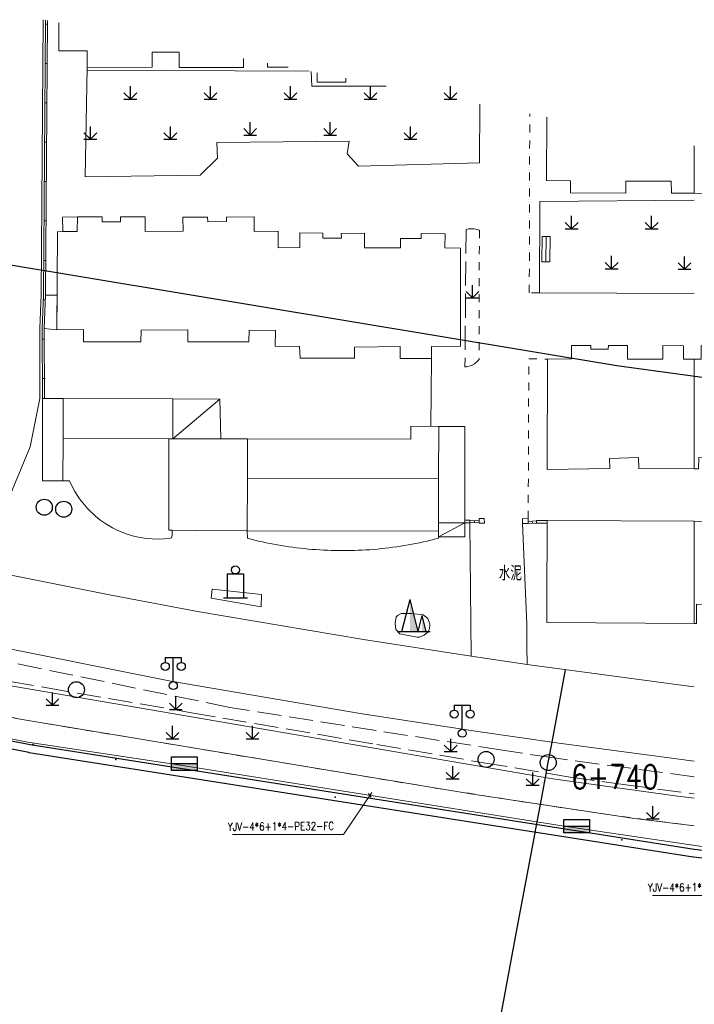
# Model space of a CAD drawing. Extents: x 39508475 to 39522402, y 3783947 to 3795549.
# Tile 132 of 256: x 39515666 to 39515750, y 3794032 to 3794155. Entities that reach past the tile are written whole.
import ezdxf
from ezdxf.enums import TextEntityAlignment as Align

# ---------------------------------------------------------------- set-up
doc = ezdxf.new("R2010")
doc.units = 0
doc.header["$PDSIZE"] = 0.2
doc.linetypes.add('X0', pattern=[4, 3, -1])
doc.linetypes.add('X6', pattern=[2, 1, -1])
doc.layers.get('0').update_dxf_attribs({"linetype": 'CONTINUOUS'})
for name, color, linetype in [('DLSS', 4, 'CONTINUOUS'), ('JCDL_DMX_F', 30, 'CONTINUOUS'), ('JCDL_JMDD_F', 231, 'CONTINUOUS'), ('JCDL_JMDX_F', 231, 'CONTINUOUS'), ('JCDL_JT_ZJ', 100, 'CONTINUOUS'), ('JCDL_JTD_F', 100, 'CONTINUOUS'), ('JMD', 6, 'CONTINUOUS'), ('SXSS', 5, 'CONTINUOUS'), ('ZBTZ', 3, 'CONTINUOUS'), ('zdh', 7, 'CONTINUOUS'), ('拆迁面积', 10, 'CONTINUOUS'), ('断面线', 2, 'CONTINUOUS')]:
    doc.layers.add(name, color=color, linetype=linetype)
for name, color, linetype, lineweight in [('JCDL_JMDX', 1, 'CONTINUOUS', 0), ('JCDL_ZBX', 3, 'CONTINUOUS', 0), ('JCDL_ZBX_F', 7, 'CONTINUOUS', 0), ('TEXTL_ZJ', 7, 'CONTINUOUS', 0), ('道路照明-管道', 40, 'CONTINUOUS', 18)]:
    doc.layers.add(name, color=color, linetype=linetype, lineweight=lineweight)
doc.styles.add('HZ', font='rs', dxfattribs={"width": 0.8, "bigfont": 'hztxt'})
doc.linetypes.add('FENCELINE2', pattern='A,6.35,-2.54,[132,ltypeshp.shx,S=2.54,R=0,X=-2.54,Y=0],-2.54,25.4', length=36.83)
doc.linetypes.add('X19', pattern='A,4.5,[145,symbolx.shx,S=1,R=0,X=0,Y=1],4.5,-0.5,[146,symbolx.shx,S=1,R=0,X=0,Y=0],-0.5', length=10)
doc.linetypes.add('X35', pattern='A,2,[150,AAA.SHX,S=1,R=0,X=0,Y=1],2,[177,AAA.SHX,S=1,R=0,X=0,Y=0.8],1e-09', length=4)
doc.linetypes.add('X4', pattern='A,0,-1e-09,[149,symbolx.shx,S=0.15,R=0,X=0,Y=0],-1.6', length=1.6)
doc.linetypes.add('ZIGZAG', pattern='A,0.00254,-5.08,[131,ltypeshp.shx,S=5.08,R=0,X=-5.08,Y=0],-10.16,[131,ltypeshp.shx,S=5.08,R=180,X=5.08,Y=0],-5.08', length=20.32254)

# ---------------------------------------------------------------- blocks, each defined once
blk = doc.blocks.new('5820000')
at = {"color": 0, "linetype": 'Continuous'}
blk.add_circle((0, 0), 1, dxfattribs=at)
blk = doc.blocks.new('9530003')
at = {"color": 0}
for p, q in [((0, 0), (0, 1.6)), ((-0.8, 0), (0.8, 0))]:
    blk.add_line(p, q, dxfattribs=at)
at = {"color": 0, "linetype": 'Continuous'}
for points in [[(0, 0), (-0.8, 0.8)], [(0, 0), (0.8, 0.8)]]:
    blk.add_lwpolyline(points, dxfattribs=at)
blk = doc.blocks.new('3521000')
at = {"color": 0}
for p, q in [((-1, 3.5), (1, 3.5)), ((0, 0.5), (0, 3.5))]:
    blk.add_line(p, q, dxfattribs=at)
at = {"color": 0, "linetype": 'Continuous', "flags": 128}
for points in [[(-1, 3.5), (-1, 2.9)], [(1, 3.5), (1, 2.9)]]:
    blk.add_lwpolyline(points, dxfattribs=at)
at = {"color": 0}
for centre in [(-1, 2.4), (1, 2.4), (0, 0)]:
    blk.add_circle(centre, 0.5, dxfattribs=at)
blk = doc.blocks.new('3613000')
at = {"color": 0}
for p, q in [((-1, 3), (1, 3)), ((-1, 0), (-1, 3)), ((1, 3), (1, 0)), ((-1.5, 0), (1.5, 0))]:
    blk.add_line(p, q, dxfattribs=at)
blk.add_circle((0, 3.5), 0.5, dxfattribs=at)
blk = doc.blocks.new('3540000')
at = {"color": 0}
for p, q in [((-1.5, 0), (-0.5, 4)), ((0.5, 0), (-0.5, 4)), ((0.5, 0), (1, 2)), ((1.5, 0), (1, 2)), ((-2, 0), (2, 0))]:
    blk.add_line(p, q, dxfattribs=at)
for points in [[(-0.5, 4), (0.5, 0), (-0.5, 0)], [(1, 2), (1.5, 0), (1, 0)]]:
    blk.add_solid(points, dxfattribs=at)
blk = doc.blocks.new('控制箱')
at = {"layer": '拆迁面积', "ltscale": 0.1}
blk.add_hatch(color=3, dxfattribs=at).paths.add_polyline_path([(39516847.8, 3790949.3), (39516847.8, 3790957.8), (39516815.7, 3790957.8), (39516815.7, 3790949.3)])
at = {"layer": '拆迁面积', "color": 3, "ltscale": 0.1}
blk.add_line((39516815.7, 3790957.8), (39516847.8, 3790957.8), dxfattribs=at)
blk.add_lwpolyline([(39516815.7, 3790966.3), (39516847.8, 3790966.3), (39516847.8, 3790949.3), (39516815.7, 3790949.3)], close=True, dxfattribs=at)

msp = doc.modelspace()

# ---------------------------------------------------------------- linework, layer by layer
at = {"linetype": 'Continuous', "flags": 128}
msp.add_lwpolyline([(39515581.71128, 3794138.44725), (39515608.5633, 3794132.0541), (39515624.18878, 3794132.70418), (39515663.58201, 3794124.34494), (39515740.33168, 3794111.60509), (39515847.91239, 3794096.93081), (39515860.36815, 3794099.11886), (39515941.3925, 3794093.73628), (39516021.36458, 3794088.37021), (39516061.28266, 3794085.73434), (39516141.43614, 3794080.4954), (39516181.64563, 3794077.73229), (39516221.74983, 3794074.77025), (39516254.8323, 3794070.85415), (39516262.23812, 3794071.55435), (39516342.04453, 3794063.96939), (39516394.30789, 3794055.60703)], dxfattribs=at)
at = {"layer": 'DLSS', "linetype": 'Continuous', "lineweight": 20}
for points in [[(39515668.66144, 3794154.80296), (39515668.41305, 3794120.42879), (39515668.22597, 3794116.24503), (39515668.265, 3794107.48566), (39515667.043, 3794101.46), (39515661.564, 3794088.419), (39515660.864, 3794086.159)], [(39515750, 3794062.18478), (39515733.067, 3794064.44401), (39515722.66999, 3794065.95199), (39515708.50001, 3794068.125), (39515684.594, 3794072.178), (39515660.458, 3794077.008), (39515586.17501, 3794092.66799)], [(39515660.864, 3794086.159), (39515677.155, 3794082.927), (39515687.949, 3794080.893), (39515708.697, 3794077.385), (39515722.122, 3794075.31901), (39515721.94098, 3794091.97701)], [(39515728.533, 3794091.89151), (39515729.094, 3794079.31), (39515729.079, 3794076.559), (39515729.11701, 3794074.256), (39515749.31852, 3794071.5594), (39515750, 3794071.47208)]]:
    msp.add_lwpolyline(points, dxfattribs=at)
at = {"layer": 'DLSS', "linetype": 'X6', "lineweight": 0}
for points in [[(39515730.6531, 3794120.69921), (39515729.38521, 3794120.70483), (39515729.44429, 3794143.03714)], [(39515723.148, 3794128.518), (39515723.135, 3794112.40101), (39515723.00317, 3794112.23818), (39515722.9244, 3794112.15379), (39515722.5362, 3794111.83079), (39515722.16289, 3794111.62564), (39515721.56122, 3794111.44922), (39515721.353, 3794111.426)], [(39515729.25, 3794092.477), (39515729.32429, 3794112.44478), (39515731.64801, 3794112.41199)], [(39515595.51, 3794082.51701), (39515636.04697, 3794073.72822), (39515663.14791, 3794067.9865), (39515665.07234, 3794067.58251), (39515667.03378, 3794067.22548), (39515671.99291, 3794066.40337), (39515684.88662, 3794064.2659), (39515704.72311, 3794060.97748), (39515717.61683, 3794058.84001), (39515728.54987, 3794057.12432), (39515739.00262, 3794055.55403), (39515745.41975, 3794054.6831), (39515750, 3794054.12903)]]:
    msp.add_lwpolyline(points, dxfattribs=at)
at = {"layer": 'JCDL_DMX_F', "color": 3, "linetype": 'X35', "lineweight": 0}
for points in [[(39515750, 3794057.58225), (39515747.88, 3794057.823), (39515732.34501, 3794059.987), (39515663.413, 3794071.798), (39515596.276, 3794085.819)], [(39515750, 3794054.12903), (39515742.238, 3794055.06799), (39515722.32799, 3794058.05901), (39515665.794, 3794067.43101), (39515643.663, 3794072.077), (39515595.51, 3794082.51701)]]:
    msp.add_lwpolyline(points, dxfattribs=at)
at = {"layer": 'JCDL_JMDX', "color": 6, "linetype": 'Continuous', "lineweight": 0}
for points in [[(39515668.96103, 3794154.74497), (39515668.71299, 3794120.421), (39515668.52599, 3794116.239), (39515668.565, 3794107.48701)], [(39515684.85, 3794102.456), (39515690.748, 3794107.411)], [(39515718.02743, 3794090.22132), (39515721.35398, 3794091.979)], [(39515721.94098, 3794091.97701), (39515723.12279, 3794092.00592)], [(39515729.23897, 3794091.87851), (39515730.3003, 3794091.93991)]]:
    msp.add_lwpolyline(points, dxfattribs=at)
at = {"layer": 'JCDL_JMDX', "color": 6, "linetype": 'X19', "lineweight": 0}
msp.add_lwpolyline([(39515717.09694, 3794103.99598), (39515717.15801, 3794112.505)], dxfattribs=at)
at = {"layer": 'JCDL_JMDX', "color": 6, "linetype": 'X0', "lineweight": 0}
msp.add_lwpolyline([(39515731.57757, 3794079.51665), (39515731.58399, 3794081.892)], dxfattribs=at)
at = {"layer": 'JCDL_JMDX_F', "linetype": 'Continuous', "lineweight": 0}
for points in [[(39515669.21069, 3794154.69664), (39515668.96295, 3794120.41451), (39515668.77602, 3794116.23397), (39515668.815, 3794107.48593)], [(39515668.95752, 3794154.25987), (39515669.20752, 3794154.25806)], [(39515668.92197, 3794149.34022), (39515669.17197, 3794149.33841)], [(39515668.88642, 3794144.42057), (39515669.13642, 3794144.41876)], [(39515668.85087, 3794139.50092), (39515669.10086, 3794139.49911)], [(39515668.81532, 3794134.58127), (39515669.06531, 3794134.57946)], [(39515668.77977, 3794129.66162), (39515669.02976, 3794129.65981)], [(39515730.936, 3794124.576), (39515730.993, 3794127.73899)], [(39515730.993, 3794127.73899), (39515731.99283, 3794127.72098)], [(39515731.49292, 3794127.72999), (39515731.43592, 3794124.56699)], [(39515731.99283, 3794127.72098), (39515731.93584, 3794124.55798)], [(39515668.74422, 3794124.74196), (39515668.99421, 3794124.74016)], [(39515730.936, 3794124.576), (39515731.93584, 3794124.55798)], [(39515668.68625, 3794119.8229), (39515668.936, 3794119.81173)], [(39515668.53193, 3794114.90671), (39515668.78193, 3794114.90783)], [(39515668.55386, 3794109.98698), (39515668.80385, 3794109.9881)], [(39515721.942, 3794092.277), (39515721.355, 3794092.279), (39515721.35398, 3794091.979), (39515721.94098, 3794091.97701), (39515721.942, 3794092.277)], [(39515721.94183, 3794092.2271), (39515723.11667, 3794092.25585)], [(39515722.53188, 3794091.99146), (39515722.52577, 3794092.24139)], [(39515723.11099, 3794092.488), (39515723.76501, 3794092.504), (39515723.77884, 3794091.93877), (39515723.12483, 3794091.92277), (39515723.11099, 3794092.488)], [(39515729.25, 3794092.477), (39515728.54402, 3794092.49), (39515728.533, 3794091.89151), (39515729.23897, 3794091.87851), (39515729.25, 3794092.477)], [(39515729.24359, 3794092.12919), (39515730.30164, 3794092.19041)], [(39515729.76963, 3794091.90921), (39515729.7552, 3794092.15879)], [(39515731.61199, 3794092.254), (39515730.30202, 3794092.26101), (39515730.3003, 3794091.93991), (39515731.61029, 3794091.93291), (39515731.61199, 3794092.254)]]:
    msp.add_lwpolyline(points, dxfattribs=at)
at = {"layer": 'JCDL_JMDX_F', "linetype": 'X4', "lineweight": 0}
msp.add_lwpolyline([(39515713.3835, 3794080.6189), (39515714.67548, 3794080.64175), (39515716.15039, 3794080.45891), (39515716.72206, 3794080.01323), (39515716.94788, 3794079.32334), (39515716.95532, 3794079.10769), (39515716.88836, 3794078.64664), (39515716.70236, 3794078.29714), (39515716.27085, 3794077.91046), (39515715.68309, 3794077.67993), (39515715.36317, 3794077.68737), (39515713.83798, 3794077.99225), (39515713.21302, 3794078.09636), (39515712.72198, 3794078.63921), (39515712.62526, 3794079.40514), (39515712.77406, 3794080.20081), (39515713.0047, 3794080.41646), (39515713.3835, 3794080.6189)], dxfattribs=at)
at = {"layer": 'JCDL_ZBX', "color": 114, "linetype": 'Continuous', "lineweight": 0, "true_color": 0x009944}
for points in [[(39515674.15801, 3794148.845), (39515673.904, 3794135.185), (39515688.286, 3794135.395), (39515690.42299, 3794137.51299), (39515690.33899, 3794139.449), (39515706.88499, 3794139.62901), (39515706.63747, 3794138.03227), (39515708.05699, 3794136.512), (39515723.161, 3794136.91901), (39515723.19388, 3794144.24704)], [(39515674.15134, 3794148.48687), (39515701.87606, 3794148.37356)], [(39515702.15292, 3794148.31997), (39515702.21617, 3794146.49088), (39515711.51032, 3794146.50864)], [(39515750, 3794132.26346), (39515730.70001, 3794132.096), (39515730.6531, 3794120.69921)], [(39515750, 3794120.61346), (39515730.6531, 3794120.69921)]]:
    msp.add_lwpolyline(points, dxfattribs=at)
at = {"layer": 'JCDL_ZBX', "color": 114, "linetype": 'X4', "lineweight": 0, "true_color": 0x009944}
for points in [[(39515689.774, 3794083.688), (39515695.938, 3794082.993), (39515695.894, 3794081.449), (39515689.648, 3794082.561), (39515689.774, 3794083.688)], [(39515729.11701, 3794074.256), (39515722.122, 3794075.31901)]]:
    msp.add_lwpolyline(points, dxfattribs=at)
at = {"layer": 'JCDL_ZBX_F', "color": 114, "linetype": 'X0', "lineweight": 0, "true_color": 0x009944}
for points in [[(39515723.148, 3794128.518), (39515722.68297, 3794128.64715), (39515722.44348, 3794128.6789), (39515722.239, 3794128.688), (39515721.77487, 3794128.67237), (39515721.48701, 3794128.58399), (39515721.353, 3794111.426)], [(39515596.419, 3794086.31701), (39515626.32814, 3794080.07072), (39515661.56785, 3794072.71119), (39515664.51136, 3794072.13403), (39515668.94673, 3794071.37407), (39515687.181, 3794068.24975), (39515710.34345, 3794064.28104), (39515723.64954, 3794062.00113), (39515734.50161, 3794060.20828), (39515741.43467, 3794059.24252), (39515750, 3794058.10228)], [(39515750, 3794060.23282), (39515732.47674, 3794062.59852), (39515726.04736, 3794063.5516), (39515698.38597, 3794067.89299), (39515691.96723, 3794068.91545), (39515652.29049, 3794077.0399)]]:
    msp.add_lwpolyline(points, dxfattribs=at)
at = {"layer": 'JMD', "color": 6, "linetype": 'Continuous', "lineweight": 0}
for points in [[(39515693.68781, 3794149.95857), (39515693.68299, 3794148.834), (39515685.66, 3794148.84199), (39515685.66191, 3794150.74964), (39515682.29, 3794150.753), (39515682.286, 3794148.864), (39515674.15801, 3794148.845), (39515674.15314, 3794150.92429), (39515670.609, 3794150.916), (39515670.61334, 3794154.42513)], [(39515699.25674, 3794148.88058), (39515696.693, 3794148.88099), (39515696.69308, 3794149.37684)], [(39515706.47118, 3794147.48408), (39515706.46301, 3794146.992), (39515702.90201, 3794146.98801), (39515702.89006, 3794148.17728)], [(39515750, 3794139.05814), (39515750, 3794133.12145), (39515747.153, 3794133.134), (39515747.12599, 3794134.619), (39515741.44801, 3794134.635), (39515741.426, 3794133.14701), (39515734.51701, 3794133.15801), (39515734.525, 3794134.656), (39515731.544, 3794134.718), (39515731.56658, 3794142.62632)], [(39515770.03929, 3794135.1791), (39515770.037, 3794134.598), (39515767.051, 3794134.57501), (39515767.03, 3794133.08701), (39515760, 3794133.118), (39515760.00639, 3794134.56858), (39515754.243, 3794134.594), (39515754.23642, 3794133.10277), (39515750, 3794133.12145), (39515750, 3794139.05814)], [(39515697.662, 3794114.034), (39515697.664, 3794115.97301), (39515694.396, 3794116.039), (39515694.36001, 3794114.565), (39515686.722, 3794114.553), (39515686.7268, 3794116.05728), (39515680.88516, 3794116.04311), (39515680.879, 3794114.57), (39515673.68901, 3794114.56699), (39515673.68837, 3794116.08838), (39515670.378, 3794116.08701), (39515670.432, 3794128.32), (39515671.10353, 3794128.33057), (39515672.90899, 3794128.359), (39515672.93899, 3794130.17301), (39515676.013, 3794130.17099), (39515676.01222, 3794129.56902), (39515678.33222, 3794129.56602), (39515678.333, 3794130.16201), (39515681.406, 3794130.164), (39515681.41601, 3794128.36001), (39515686.13175, 3794128.38614), (39515686.122, 3794130.14501), (39515689.21, 3794130.13201), (39515689.22499, 3794129.546), (39515691.56045, 3794129.60578), (39515691.547, 3794130.131), (39515695.032, 3794130.165), (39515695.01801, 3794128.333), (39515698.007, 3794128.37099), (39515698.03337, 3794126.29692), (39515700.714, 3794126.331), (39515700.71501, 3794128.16201), (39515703.609, 3794128.14701), (39515703.60578, 3794127.52502), (39515705.923, 3794127.51299), (39515705.897, 3794128.118), (39515708.8, 3794128.127), (39515708.80569, 3794126.29311), (39515713.288, 3794126.307), (39515713.293, 3794127.492), (39515715.892, 3794127.486), (39515715.897, 3794128.105), (39515718.86301, 3794128.065), (39515718.83912, 3794126.29453), (39515720.806, 3794126.26799), (39515720.77701, 3794114.009), (39515717.166, 3794113.985), (39515717.15801, 3794112.505), (39515713.27401, 3794112.49599), (39515713.254, 3794113.993), (39515707.5407, 3794113.90141), (39515707.563, 3794112.51099), (39515700.747, 3794112.52), (39515700.66799, 3794113.99), (39515697.662, 3794114.034)], [(39515671.075, 3794130.14301), (39515672.93899, 3794130.17301), (39515672.90899, 3794128.359), (39515671.10353, 3794128.33057), (39515671.075, 3794130.14301)], [(39515670.39705, 3794120.40349), (39515670.378, 3794116.08701), (39515668.77575, 3794116.22783), (39515668.96275, 3794120.40983), (39515670.39705, 3794120.40349)], [(39515737.063, 3794114.122), (39515737.06543, 3794113.63706), (39515739.251, 3794113.64801), (39515739.269, 3794114.095), (39515741.662, 3794114.101), (39515741.66627, 3794112.39698), (39515746.062, 3794112.408), (39515746.051, 3794114.097), (39515748.652, 3794114.08499), (39515748.64431, 3794112.41923), (39515750, 3794112.41298), (39515750, 3794098.71436), (39515743.067, 3794098.73201), (39515743.03, 3794100.10401), (39515739.40888, 3794100.00635), (39515739.443, 3794098.74099), (39515731.621, 3794098.641), (39515731.64801, 3794112.41199), (39515734.669, 3794112.42901), (39515734.664, 3794114.11), (39515737.063, 3794114.122)], [(39515753.53699, 3794114.082), (39515753.53509, 3794112.37238), (39515756.54, 3794112.36899), (39515756.56001, 3794114.051), (39515759.477, 3794114.07401), (39515759.48089, 3794113.58044), (39515761.708, 3794113.598), (39515761.70899, 3794114.05), (39515764.621, 3794114.05699), (39515764.62515, 3794112.33385), (39515768.015, 3794112.342), (39515768.00301, 3794100.048), (39515764.31937, 3794100.05159), (39515764.318, 3794098.63999), (39515756.81801, 3794098.703), (39515756.83, 3794100.08), (39515750.55039, 3794100.13472), (39515750.538, 3794098.71299), (39515750, 3794098.71436), (39515750, 3794112.41298), (39515750.862, 3794112.409), (39515750.865, 3794114.08499), (39515753.53699, 3794114.082)], [(39515668.565, 3794107.48701), (39515671.16326, 3794107.47582), (39515671.14181, 3794102.49496), (39515671.11898, 3794097.19202), (39515668.56899, 3794097.20301), (39515668.565, 3794107.48701)], [(39515671.14181, 3794102.49496), (39515671.16326, 3794107.47582), (39515684.862, 3794107.437), (39515684.85, 3794102.456), (39515684.37, 3794102.438), (39515671.14181, 3794102.49496)], [(39515690.748, 3794107.411), (39515690.85299, 3794102.451), (39515687.78802, 3794102.45356), (39515684.85, 3794102.456), (39515684.862, 3794107.437), (39515690.748, 3794107.411)], [(39515694.16954, 3794097.53491), (39515694.17892, 3794102.44464), (39515714.58393, 3794102.40568), (39515714.587, 3794104.01399), (39515718.06999, 3794103.989), (39515718.04801, 3794097.507), (39515694.16954, 3794097.53491)], [(39515718.06999, 3794103.989), (39515721.322, 3794104.01199), (39515721.355, 3794092.279), (39515721.35398, 3794091.979), (39515718.06301, 3794091.974), (39515718.04801, 3794097.507), (39515718.06999, 3794103.989)], [(39515684.37, 3794102.438), (39515684.35667, 3794091.03298), (39515684.79491, 3794091.02901), (39515684.76021, 3794090.3923), (39515684.69855, 3794090.07323), (39515684.57742, 3794090.03576), (39515683.7626, 3794089.9526), (39515683.0241, 3794089.92613), (39515682.28537, 3794089.94525), (39515681.54922, 3794090.00987), (39515680.81846, 3794090.11975), (39515680.09586, 3794090.27448), (39515679.14992, 3794090.54947), (39515678.00433, 3794091.00099), (39515677.31591, 3794091.34143), (39515676.49123, 3794091.82529), (39515675.88201, 3794092.24355), (39515675.29974, 3794092.69857), (39515674.22478, 3794093.71185), (39515673.21933, 3794094.93855), (39515672.60952, 3794095.88068), (39515672.14942, 3794096.75182), (39515671.94701, 3794097.20101), (39515671.11898, 3794097.19202), (39515671.14181, 3794102.49496), (39515684.37, 3794102.438)], [(39515687.78802, 3794102.45356), (39515690.85299, 3794102.451), (39515694.17892, 3794102.44464), (39515694.16954, 3794097.53491), (39515694.15695, 3794090.94411), (39515687.77462, 3794091.00199), (39515684.79491, 3794091.02901), (39515684.35667, 3794091.03298), (39515684.37, 3794102.438), (39515684.85, 3794102.456), (39515687.78802, 3794102.45356)], [(39515694.15695, 3794090.94411), (39515694.16954, 3794097.53491), (39515718.04801, 3794097.507), (39515718.06301, 3794091.974), (39515718.0435, 3794090.92099), (39515718.02901, 3794090.921), (39515694.15695, 3794090.94411)], [(39515721.35398, 3794091.979), (39515721.32152, 3794090.22633), (39515718.02743, 3794090.22132), (39515718.02901, 3794090.921), (39515718.0435, 3794090.92099), (39515718.06301, 3794091.974), (39515721.35398, 3794091.979)], [(39515750, 3794092.18755), (39515750, 3794079.38485), (39515731.57757, 3794079.51665), (39515731.58399, 3794081.892), (39515731.61199, 3794092.254), (39515750, 3794092.18755)], [(39515769.245, 3794092.118), (39515769.167, 3794081.727), (39515750.26865, 3794081.80997), (39515750.258, 3794079.383), (39515750, 3794079.38485), (39515750, 3794092.18755), (39515769.245, 3794092.118)], [(39515695.10342, 3794089.80192), (39515694.63505, 3794089.91785), (39515694.168, 3794090.039), (39515694.15695, 3794090.94411), (39515718.02901, 3794090.921), (39515718.02699, 3794090.02901), (39515717.55985, 3794089.90825), (39515717.09138, 3794089.79271), (39515716.62175, 3794089.68201), (39515716.151, 3794089.57615), (39515715.67918, 3794089.47515), (39515715.20635, 3794089.37902), (39515714.73256, 3794089.28777), (39515714.25784, 3794089.20141), (39515713.78227, 3794089.11994), (39515713.30588, 3794089.04338), (39515712.82872, 3794088.97174), (39515712.35085, 3794088.90501), (39515711.87232, 3794088.84322), (39515711.39318, 3794088.78636), (39515710.91348, 3794088.73444), (39515710.43326, 3794088.68747), (39515709.95259, 3794088.64546), (39515709.47151, 3794088.60839), (39515708.99008, 3794088.57629), (39515708.50834, 3794088.54916), (39515708.02634, 3794088.52699), (39515707.54415, 3794088.50979), (39515707.0618, 3794088.49756), (39515706.57935, 3794088.4903), (39515706.35, 3794088.48901), (39515706.09685, 3794088.48801), (39515705.61435, 3794088.4907), (39515705.13191, 3794088.49836), (39515704.64957, 3794088.511), (39515704.16739, 3794088.5286), (39515703.68541, 3794088.55118), (39515703.2037, 3794088.57872), (39515702.72229, 3794088.61122), (39515702.24124, 3794088.64869), (39515701.7606, 3794088.69111), (39515701.28043, 3794088.73848), (39515700.80077, 3794088.7908), (39515700.32168, 3794088.84806), (39515699.8432, 3794088.91025), (39515699.36539, 3794088.97738), (39515698.88829, 3794089.04942), (39515698.41197, 3794089.12638), (39515697.93646, 3794089.20824), (39515697.46182, 3794089.295), (39515696.9881, 3794089.38665), (39515696.51535, 3794089.48318), (39515696.04362, 3794089.58457), (39515695.57296, 3794089.69082), (39515695.10342, 3794089.80192)]]:
    msp.add_lwpolyline(points, dxfattribs=at)
at = {"layer": 'SXSS', "flags": 128}
msp.add_lwpolyline([(39515802.875, 3794045.00999), (39515750, 3794051.18034), (39515667.049, 3794064.236), (39515645.69, 3794068.43999), (39515606.835, 3794076.847), (39515601.437, 3794077.34099), (39515591.851, 3794077.292), (39515584.675, 3794078.59699), (39515583.13699, 3794071.965), (39515575.319, 3794073.68701), (39515573.83101, 3794067.064), (39515565.95279, 3794068.77445)], dxfattribs=at)
at = {"layer": 'SXSS', "color": 6, "linetype": 'FENCELINE2', "ltscale": 0.1, "flags": 128}
msp.add_lwpolyline([(39516403.52412, 3794000.9537), (39516386.56732, 3794001.84839, -0.009266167), (39516386.53035, 3794001.85103), (39516329.44035, 3794006.99025), (39516256.6415, 3794013.52084), (39516249.93638, 3794013.94832, -0.001819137), (39516249.92912, 3794013.94881), (39516139.16313, 3794021.82016), (39516132.23732, 3794022.04759), (39516131.84325, 3794021.96506), (39516130.04801, 3794021.43369), (39516128.59317, 3794020.81146), (39516127.43744, 3794020.17613), (39516126.53048, 3794019.57777, -0.037472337), (39516126.39973, 3794019.50492), (39516124.75791, 3794018.74522, -0.050394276), (39516124.56786, 3794018.67955), (39516123.09375, 3794018.33133, -0.03514058), (39516122.95519, 3794018.30872), (39516120.945, 3794018.12434, -0.045193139), (39516120.7646, 3794018.12413), (39516118.25286, 3794018.34873, -0.040165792), (39516118.09475, 3794018.37578), (39516116.62706, 3794018.75016, -0.03011735), (39516116.51244, 3794018.78688), (39516115.10036, 3794019.33488, -0.035140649), (39516114.97337, 3794019.39473), (39516113.21231, 3794020.3814, -0.001691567), (39516113.20642, 3794020.38473), (39516111.60394, 3794021.29686), (39516109.27567, 3794022.28979), (39516107.78302, 3794022.75493), (39516106.55567, 3794023.04508), (39516105.99008, 3794023.15084), (39516064.03569, 3794025.80347), (39515999.9369, 3794029.8562), (39515930.45469, 3794034.24931), (39515849.84314, 3794039.34608), (39515848.5655, 3794038.43297, -0.02477392), (39515848.48218, 3794038.37944), (39515846.27655, 3794037.11236, -0.022835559), (39515846.19539, 3794037.07055), (39515845.03886, 3794036.53998, -0.017125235), (39515844.97568, 3794036.51357), (39515843.48814, 3794035.9509, -0.020931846), (39515843.40869, 3794035.9246), (39515841.57364, 3794035.40108, -0.022835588), (39515841.48479, 3794035.38007), (39515839.60964, 3794035.02609, -0.020953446), (39515839.52674, 3794035.01401), (39515837.61743, 3794034.81708, -0.039095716), (39515837.46133, 3794034.81324), (39515835.94335, 3794034.89457, -0.055497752), (39515835.72502, 3794034.93079), (39515832.37688, 3794035.87651, -0.037694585), (39515832.23548, 3794035.92823), (39515830.64937, 3794036.64798, -0.043984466), (39515830.49645, 3794036.7343), (39515826.915, 3794039.1941, -0.041887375), (39515826.78553, 3794039.29999), (39515825.74263, 3794040.30978, -0.027261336), (39515825.66859, 3794040.38973), (39515824.44849, 3794041.86052), (39515802.77608, 3794044.0149, -0.004272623), (39515802.75909, 3794044.01674), (39515749.88409, 3794050.18708, -0.009984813), (39515749.84452, 3794050.1925), (39515666.89352, 3794063.24816, -0.009558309), (39515666.85588, 3794063.25482), (39515645.49688, 3794067.45882, -0.004685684), (39515645.47852, 3794067.46261), (39515606.68314, 3794075.85672), (39515601.39389, 3794076.34076), (39515591.85611, 3794076.29201, -0.046283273), (39515591.67208, 3794076.30813), (39515585.43382, 3794077.4426), (39515584.11114, 3794071.73908, -0.410972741), (39515582.92189, 3794070.98841), (39515576.0764, 3794072.49621), (39515574.80668, 3794066.84479, -0.412104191), (39515573.61884, 3794066.08676), (39515565.74062, 3794067.79722)], format="xyb", dxfattribs=at)
at = {"layer": 'zdh', "color": 1}
for p in [(39515667.399, 3794064.267, 36.55), (39515677.742, 3794062.408, 36.54), (39515705.133, 3794057.676, 36.543), (39515740.95, 3794052.376, 36.513)]:
    msp.add_point(p, dxfattribs=at)
at = {"layer": '断面线', "color": 1, "flags": 128}
msp.add_lwpolyline([(39515707.87807, 3793934.29484), (39515710.8205, 3793950.03418), (39515713.4389, 3793964.04023), (39515713.54436, 3793964.60438), (39515715.44845, 3793974.78953), (39515717.41537, 3793985.31075), (39515719.17467, 3793994.7214), (39515721.01163, 3794004.54748), (39515723.16901, 3794016.08747), (39515725.32589, 3794027.6248), (39515727.89225, 3794041.35251), (39515730.11734, 3794053.25471), (39515730.21168, 3794053.75936), (39515730.77817, 3794056.78957), (39515731.406, 3794060.14789), (39515731.75457, 3794062.01239), (39515732.2318, 3794064.56515), (39515733.92353, 3794073.6144)], dxfattribs=at)
at = {"layer": '断面线'}
msp.add_circle((39515731.75457, 3794062.01239), 1, dxfattribs=at)
at = {"layer": '道路照明-管道', "color": 0, "ltscale": 0.1}
for p, q in [((39515706.18937, 3794053.03878), (39515709.71636, 3794058.27647)), ((39515709.61601, 3794057.71668), (39515709.28237, 3794058.13853)), ((39515692.3214, 3794053.03449), (39515706.19089, 3794053.03449)), ((39515744.78558, 3794045.42518), (39515758.65507, 3794045.42518))]:
    msp.add_line(p, q, dxfattribs=at)
at = {"layer": '道路照明-管道', "linetype": 'ZIGZAG', "ltscale": 0.05, "flags": 128}
msp.add_lwpolyline([(39515588.84382, 3794079.28821), (39515592.76569, 3794078.12732), (39515602.44933, 3794077.88547), (39515612.52031, 3794076.19251), (39515635.05944, 3794070.91086), (39515666.74966, 3794064.5616), (39515685.51412, 3794061.74882), (39515706.73046, 3794058.36018), (39515734.00909, 3794054.05165), (39515752.92671, 3794051.23719), (39515784.12915, 3794047.74835), (39515825.75289, 3794042.95263), (39515827.85179, 3794040.08653), (39515831.24105, 3794037.47451), (39515832.40309, 3794036.50711), (39515838.89115, 3794036.07177), (39515843.78136, 3794037.23268), (39515847.2675, 3794039.11913), (39515850.04279, 3794040.81235), (39515885.65478, 3794038.48513), (39515923.93885, 3794035.86565), (39515940.96421, 3794035.03829), (39515985.53584, 3794032.32516), (39516014.61661, 3794030.34204), (39516035.2174, 3794029.03154), (39516086.2937, 3794025.49656), (39516105.25981, 3794024.42838), (39516107.92283, 3794024.13816), (39516112.08678, 3794022.54193), (39516115.42762, 3794020.55874), (39516118.7685, 3794019.44623), (39516121.62516, 3794019.39786), (39516124.48183, 3794019.9783), (39516127.09641, 3794021.52614), (39516130.75023, 3794022.97744), (39516135.73731, 3794023.2193), (39516160.54599, 3794021.66856), (39516184.48928, 3794020.01657), (39516211.8218, 3794017.97931), (39516234.60107, 3794016.47972), (39516272.34745, 3794013.33032), (39516286.22296, 3794012.55105), (39516337.17756, 3794007.89396), (39516384.70085, 3794003.31284), (39516387.17865, 3794003.06531), (39516386.68307, 3794006.90213), (39516376.47363, 3794008.17705)], dxfattribs=at)

# ---------------------------------------------------------------- block references
at = {"layer": 'JCDL_JMDD_F'}
for name, p in [('3613000', (39515692.68272, 3794082.58994)), ('3540000', (39515714.98528, 3794078.37275)), ('3521000', (39515684.92, 3794071.628)), ('3521000', (39515721.011, 3794065.676))]:
    msp.add_blockref(name, p, dxfattribs=at)
at = {"layer": 'JCDL_JTD_F'}
for p in [(39515668.804, 3794093.906), (39515671.228, 3794093.664), (39515672.815, 3794071.122), (39515723.987, 3794062.413)]:
    msp.add_blockref('5820000', p, dxfattribs=at)
at = {"layer": 'ZBTZ'}
for p in [(39515679.55645, 3794144.88195), (39515689.55495, 3794144.88195), (39515699.55345, 3794144.88195), (39515709.55195, 3794144.88195), (39515719.55045, 3794144.88195), (39515694.52232, 3794140.39234), (39515704.52082, 3794140.39234), (39515674.5572, 3794139.8827), (39515684.5557, 3794139.8827), (39515714.5512, 3794139.8827), (39515734.67325, 3794128.69275), (39515744.67175, 3794128.69275), (39515739.6725, 3794123.6935), (39515748.77788, 3794123.63675), (39515722.28079, 3794120.0572), (39515669.8235, 3794069.1864), (39515685.2395, 3794068.6549), (39515684.82123, 3794064.98717), (39515694.8197, 3794064.9872), (39515719.56753, 3794063.38903), (39515719.81595, 3794059.98795), (39515729.81445, 3794059.18795), (39515744.8122, 3794054.9887)]:
    msp.add_blockref('9530003', p, dxfattribs=at)
at = {"layer": '拆迁面积', "color": 3, "xscale": 0.1000000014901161, "yscale": 0.1000000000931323, "zscale": 0.1}
for p in [(35564003.0728, 3414966.10519), (35564052.06335, 3414958.29512)]:
    msp.add_blockref('控制箱', p, dxfattribs=at)

# ---------------------------------------------------------------- texts
at = {"layer": 'JCDL_JT_ZJ', "lineweight": 0, "style": 'HZ', "width": 0.8}
msp.add_text('水泥', height=1.8, dxfattribs=at).set_placement((39515725.5825, 3794084.22767), align=Align.BOTTOM_LEFT)
at = {"layer": 'TEXTL_ZJ', "style": 'HZ', "width": 0.8}
for p in [(39515691.7344, 3794053.20177), (39515744.19858, 3794045.59246)]:
    msp.add_text('YJV-4*6+1*4-PE32-FC', height=1, rotation=0.4259321, dxfattribs=at).set_placement(p, align=Align.BOTTOM_LEFT)
at = {"layer": '断面线', "linetype": 'Continuous', "style": 'HZ', "width": 0.8}
msp.add_text('6+740', height=3, dxfattribs=at).set_placement((39515745.52469, 3794060.22332), align=Align.MIDDLE_RIGHT)

doc.saveas('drawing.dxf')
